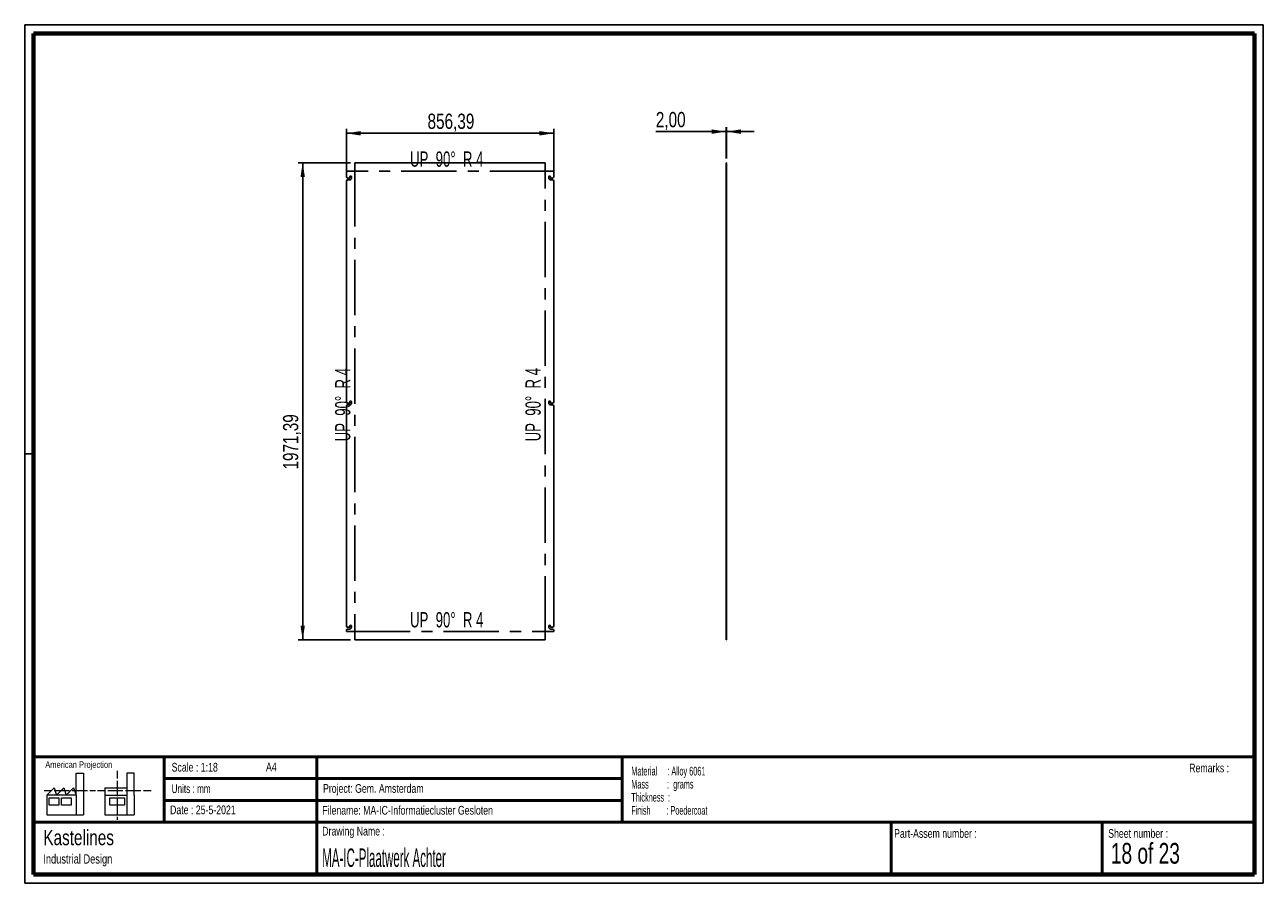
# Paper-space layout 'Sheet5' of a CAD drawing. Header units: millimetres. Extents: x 7 to 291, y 7 to 204.
import ezdxf

# ---------------------------------------------------------------- set-up
doc = ezdxf.new("R2010")
doc.units = ezdxf.units.MM
doc.linetypes.add('CENTERX2', pattern=[20.32, 12.7, -2.54, 2.54, -2.54])
for name, color, linetype in [('BORDERS', 7, 'Continuous'), ('DRAWING', 7, 'Continuous'), ('TEXT_SHEET_FORMAT', 7, 'Continuous')]:
    doc.layers.add(name, color=color, linetype=linetype)
doc.styles.add('SLDTEXTSTYLE0', font='TXT', dxfattribs={"width": 0.7})
doc.styles.add('SLDTEXTSTYLE1', font='TXT', dxfattribs={"width": 0.75})
doc.styles.add('SLDTEXTSTYLE11', font='TXT', dxfattribs={"width": 0.568654})
doc.styles.add('SLDTEXTSTYLE12', font='TXT', dxfattribs={"width": 0.645833})
doc.styles.add('SLDTEXTSTYLE4', font='TXT', dxfattribs={"width": 0.55})
doc.styles.add('SLDTEXTSTYLE5', font='TXT', dxfattribs={"width": 0.605})
doc.styles.add('SLDTEXTSTYLE7', font='TXT', dxfattribs={"width": 0.467045})
doc.styles.add('SLDTEXTSTYLE9', font='TXT', dxfattribs={"width": 0.6875})
doc.dimstyles.new('SLDDIMSTYLE25', dxfattribs={"dimtxt": 3.5, "dimasz": 3.302, "dimexe": 0, "dimexo": 0.0625, "dimgap": 0.875, "dimtad": 1, "dimlfac": 18, "dimrnd": 1e-09, "dimzin": 12, "dimdsep": 46, "dimtxsty": 'SLDTEXTSTYLE1', "dimsah": 1, "dimcen": 0.09, "dimadec": 0, "dimazin": 3, "dimtfac": 1, "dimtofl": 0, "dimtmove": 0, "dimatfit": 3, "dimfxl": 1, "dimfrac": 2, "dimtolj": 1, "dimtzin": 12, "dimarcsym": 0})
doc.dimstyles.new('SLDDIMSTYLE26', dxfattribs={"dimtxt": 3.5, "dimasz": 3.302, "dimexe": 0, "dimexo": 0.0625, "dimgap": 0.875, "dimtad": 1, "dimlfac": 18, "dimrnd": 1e-09, "dimzin": 12, "dimdsep": 46, "dimtxsty": 'SLDTEXTSTYLE1', "dimsah": 1, "dimcen": 0.09, "dimadec": 0, "dimazin": 3, "dimtfac": 1, "dimtmove": 0, "dimatfit": 0, "dimfxl": 1, "dimfrac": 2, "dimtolj": 1, "dimtzin": 12, "dimarcsym": 0})

# ---------------------------------------------------------------- blocks, each defined once
blk = doc.blocks.new('SW_NOTE_0_71')
at = {"layer": 'TEXT_SHEET_FORMAT', "color": 0, "char_height": 2, "attachment_point": 1}
for s, insert, style in [('Material     : Alloy 6061', (0, 2.58), 'SLDTEXTSTYLE5'), ('Mass         :  grams', (0, -0.42), 'SLDTEXTSTYLE4'), ('Thickness  :', (0, -3.42), 'SLDTEXTSTYLE5'), ('Finish        : Poedercoat', (0, -6.42), 'SLDTEXTSTYLE11')]:
    blk.add_mtext(s, dxfattribs=dict(at, insert=insert, style=style))
blk = doc.blocks.new('SW_NOTE_0_72')
at = {"layer": 'DRAWING', "color": 0, "attachment_point": 1, "style": 'SLDTEXTSTYLE1'}
for s, insert, char_height in [('Kastelines', (0, 4.51), 3.5), ('Industrial Design', (0, -1.09), 2.1167)]:
    blk.add_mtext(s, dxfattribs=dict(at, insert=insert, char_height=char_height))
blk = doc.blocks.new('_D_173')
at = {"layer": 'DRAWING', "color": 7}
for p, q in [((80.31, 168.89), (80.31, 179.88)), ((127.89, 168.89), (127.89, 179.88)), ((80.31, 178.88), (127.89, 178.88))]:
    blk.add_line(p, q, dxfattribs=at)
for points in [[(80.31, 178.88), (83.62, 178.37), (83.62, 179.39)], [(127.89, 178.88), (124.59, 179.39), (124.59, 178.37)]]:
    blk.add_solid(points, dxfattribs=at)
at = {"layer": 'DRAWING', "color": 7, "insert": (98.93, 183.39), "char_height": 3.5, "attachment_point": 1, "style": 'SLDTEXTSTYLE1'}
blk.add_mtext('856,39', dxfattribs=at)
blk = doc.blocks.new('_D_174')
at = {"layer": 'DRAWING', "color": 7}
for p, q in [((81.28, 172.13), (69.3, 172.13)), ((70.3, 172.13), (70.3, 62.61)), ((81.28, 62.61), (69.3, 62.61))]:
    blk.add_line(p, q, dxfattribs=at)
for points in [[(70.3, 172.13), (69.8, 168.83), (70.81, 168.83)], [(70.3, 62.61), (70.81, 65.91), (69.8, 65.91)]]:
    blk.add_solid(points, dxfattribs=at)
at = {"layer": 'DRAWING', "color": 7, "insert": (65.79, 101.72), "char_height": 3.5, "attachment_point": 1, "rotation": 90, "style": 'SLDTEXTSTYLE1'}
blk.add_mtext('1971,39', dxfattribs=at)
blk = doc.blocks.new('_D_175')
at = {"layer": 'DRAWING', "color": 7}
for p, q in [((167.38, 179.26), (151.28, 179.26)), ((167.38, 173.13), (167.38, 180.26)), ((167.49, 179.26), (167.38, 179.26)), ((167.49, 173.13), (167.49, 180.26)), ((167.49, 179.26), (173.84, 179.26))]:
    blk.add_line(p, q, dxfattribs=at)
for points in [[(167.38, 179.26), (164.08, 179.77), (164.08, 178.75)], [(167.49, 179.26), (170.79, 178.75), (170.79, 179.77)]]:
    blk.add_solid(points, dxfattribs=at)
at = {"layer": 'DRAWING', "color": 7, "insert": (151.28, 183.77), "char_height": 3.5, "attachment_point": 1, "style": 'SLDTEXTSTYLE1'}
blk.add_mtext('2,00', dxfattribs=at)

psp = doc.layouts.new('Sheet5')

# ---------------------------------------------------------------- linework, layer by layer
at = {"color": 7, "linetype": 'Continuous', "lineweight": 25}
for p, q in [((82.27822, 170.16294), (82.27822, 172.12814)), ((125.92524, 172.12814), (82.27822, 172.12814)), ((125.92524, 172.12814), (125.92524, 170.16294)), ((167.49127, 172.12814), (167.38016, 172.12814)), ((167.38016, 172.12814), (167.38016, 170.16294)), ((167.49127, 172.12814), (167.49127, 170.16294)), ((80.31302, 170.16294), (80.31302, 168.89498)), ((80.31302, 170.16294), (82.27822, 170.16294)), ((80.31302, 167.89498), (80.31302, 117.25609)), ((80.59079, 168.61721), (81.04913, 168.61721)), ((81.02135, 168.17276), (80.59079, 168.17276)), ((81.10468, 168.67276), (81.10468, 168.89498)), ((81.46579, 168.89498), (81.46579, 168.61721)), ((125.92524, 170.16294), (127.89045, 170.16294)), ((126.73767, 168.61721), (126.73767, 168.89498)), ((127.09878, 168.89498), (127.09878, 168.67276)), ((127.15434, 168.61721), (127.61267, 168.61721)), ((127.61267, 168.17276), (127.18212, 168.17276)), ((127.89045, 168.89498), (127.89045, 170.16294)), ((127.89045, 117.25609), (127.89045, 167.89498)), ((167.49127, 170.16294), (167.38016, 170.16294)), ((167.38016, 168.89498), (167.38016, 170.16294)), ((167.38016, 168.89498), (167.49127, 168.89498)), ((167.38016, 168.61721), (167.38016, 168.89498)), ((167.49127, 168.61721), (167.38016, 168.61721)), ((167.38016, 168.17276), (167.38016, 168.61721)), ((167.38016, 168.17276), (167.49127, 168.17276)), ((167.38016, 167.89498), (167.38016, 168.17276)), ((167.49127, 167.89498), (167.38016, 167.89498)), ((167.38016, 117.25609), (167.38016, 167.89498)), ((167.49127, 168.89498), (167.49127, 170.16294)), ((167.49127, 168.89498), (167.49127, 168.61721)), ((167.49127, 168.17276), (167.49127, 168.61721)), ((167.49127, 168.17276), (167.49127, 167.89498)), ((167.49127, 117.25609), (167.49127, 167.89498)), ((80.59079, 116.97832), (81.04913, 116.97832)), ((81.02135, 116.53387), (80.59079, 116.53387)), ((81.10468, 117.03387), (81.10468, 117.25609)), ((81.46579, 117.25609), (81.46579, 116.97832)), ((126.73767, 116.97832), (126.73767, 117.25609)), ((127.09878, 117.25609), (127.09878, 117.03387)), ((127.15434, 116.97832), (127.61267, 116.97832)), ((127.61267, 116.53387), (127.18212, 116.53387)), ((167.38016, 117.25609), (167.49127, 117.25609)), ((167.38016, 116.97832), (167.38016, 117.25609)), ((167.38016, 116.97832), (167.49127, 116.97832)), ((167.38016, 116.53387), (167.38016, 116.97832)), ((167.38016, 116.53387), (167.49127, 116.53387)), ((167.38016, 116.25609), (167.38016, 116.53387)), ((167.49127, 116.97832), (167.49127, 117.25609)), ((167.49127, 116.53387), (167.49127, 116.97832)), ((167.49127, 116.25609), (167.49127, 116.53387)), ((80.31302, 116.25609), (80.31302, 65.83943)), ((127.89045, 65.83943), (127.89045, 116.25609)), ((167.38016, 116.25609), (167.49127, 116.25609)), ((167.38016, 65.83943), (167.38016, 116.25609)), ((167.49127, 65.83943), (167.49127, 116.25609)), ((80.59079, 65.56165), (81.04913, 65.56165)), ((81.10468, 65.61721), (81.10468, 65.83943)), ((81.46579, 65.83943), (81.46579, 65.56165)), ((126.73767, 65.56165), (126.73767, 65.83943)), ((127.09878, 65.83943), (127.09878, 65.61721)), ((127.15434, 65.56165), (127.61267, 65.56165)), ((167.38016, 65.83943), (167.49127, 65.83943)), ((167.38016, 65.56165), (167.38016, 65.83943)), ((167.49127, 65.56165), (167.38016, 65.56165)), ((167.38016, 65.11721), (167.38016, 65.56165)), ((167.49127, 65.83943), (167.49127, 65.56165)), ((167.49127, 65.11721), (167.49127, 65.56165)), ((80.31302, 64.83943), (80.31302, 64.57147)), ((82.27822, 64.57147), (80.31302, 64.57147)), ((81.02135, 65.11721), (80.59079, 65.11721)), ((82.27822, 62.60627), (82.27822, 64.57147)), ((82.27822, 62.60627), (125.92524, 62.60627)), ((127.89045, 64.57147), (125.92524, 64.57147)), ((125.92524, 64.57147), (125.92524, 62.60627)), ((127.61267, 65.11721), (127.18212, 65.11721)), ((127.89045, 64.57147), (127.89045, 64.83943)), ((167.38016, 65.11721), (167.49127, 65.11721)), ((167.38016, 64.83943), (167.38016, 65.11721)), ((167.49127, 64.83943), (167.38016, 64.83943)), ((167.38016, 64.57147), (167.38016, 64.83943)), ((167.49127, 64.57147), (167.38016, 64.57147)), ((167.38016, 64.57147), (167.38016, 62.60627)), ((167.49127, 62.60627), (167.38016, 62.60627)), ((167.49127, 65.11721), (167.49127, 64.83943)), ((167.49127, 64.57147), (167.49127, 64.83943)), ((167.49127, 64.57147), (167.49127, 62.60627))]:
    psp.add_line(p, q, dxfattribs=at)
at = {"color": 7, "linetype": 'CENTERX2'}
for p, q in [((82.27682, 170.16294), (82.27682, 64.57147)), ((125.92524, 170.16434), (82.27822, 170.16434)), ((125.92665, 64.57147), (125.92665, 170.16294)), ((82.27822, 64.57007), (125.92524, 64.57007))]:
    psp.add_line(p, q, dxfattribs=at)
at = {"color": 7, "linetype": 'Continuous', "lineweight": 25}
for centre, radius, start, end in [((80.59079, 168.89498), 0.27778, 180, 270), ((80.59079, 167.89498), 0.27778, 90, 180), ((81.02135, 168.61721), 0.44444, 270, 0), ((81.04913, 168.67276), 0.05556, 270, 0), ((81.28524, 168.89498), 0.18056, 0, 180), ((126.91823, 168.89498), 0.18056, 0, 180), ((127.18212, 168.61721), 0.44444, 180, 270), ((127.15434, 168.67276), 0.05556, 180, 270), ((127.61267, 168.89498), 0.27778, 270, 0), ((127.61267, 167.89498), 0.27778, 360, 90), ((80.59079, 117.25609), 0.27778, 180, 270), ((80.59079, 116.25609), 0.27778, 90, 180), ((81.02135, 116.97832), 0.44444, 270, 0), ((81.04913, 117.03387), 0.05556, 270, 0), ((81.28524, 117.25609), 0.18056, 360, 180), ((126.91823, 117.25609), 0.18056, 360, 180), ((127.18212, 116.97832), 0.44444, 180, 270), ((127.15434, 117.03387), 0.05556, 180, 270), ((127.61267, 117.25609), 0.27778, 270, 360), ((127.61267, 116.25609), 0.27778, 360, 90), ((80.59079, 65.83943), 0.27778, 180, 270), ((81.02135, 65.56165), 0.44444, 270, 360), ((81.04913, 65.61721), 0.05556, 270, 0), ((81.28524, 65.83943), 0.18056, 0, 180), ((126.91823, 65.83943), 0.18056, 0, 180), ((127.18212, 65.56165), 0.44444, 180, 270), ((127.15434, 65.61721), 0.05556, 180, 270), ((127.61267, 65.83943), 0.27778, 270, 360), ((80.59079, 64.83943), 0.27778, 90, 180), ((127.61267, 64.83943), 0.27778, 0, 90)]:
    psp.add_arc(centre, radius, start, end, dxfattribs=at)
at = {"layer": 'BORDERS', "lineweight": 70}
for p, q in [((8.56964, 8.78391), (8.56964, 201.78391)), ((8.56964, 201.78391), (288.56964, 201.78391)), ((288.56964, 201.78391), (288.56964, 8.78391)), ((288.56964, 8.78391), (8.56964, 8.78391))]:
    psp.add_line(p, q, dxfattribs=at)
at = {"layer": 'BORDERS', "lineweight": 50}
for p, q in [((8.56964, 35.78391), (288.56964, 35.78391)), ((38.56964, 35.78391), (38.56964, 20.78391)), ((73.56964, 35.78391), (73.56964, 8.78391)), ((143.56964, 35.78391), (143.56964, 20.78391)), ((38.56964, 30.78391), (143.56964, 30.78391)), ((38.56964, 25.78391), (143.56964, 25.78391)), ((8.56964, 20.78391), (288.56964, 20.78391)), ((205.22248, 8.78391), (205.22248, 20.78391)), ((253.65091, 8.78391), (253.65091, 20.78391))]:
    psp.add_line(p, q, dxfattribs=at)
at = {"layer": 'TEXT_SHEET_FORMAT'}
for p, q in [((6.56964, 203.78391), (290.56964, 203.78391)), ((6.56964, 203.78391), (6.56964, 6.78391)), ((290.56964, 203.78391), (290.56964, 6.78391)), ((6.56964, 105.28391), (8.62154, 105.28391)), ((6.56964, 6.78391), (290.56964, 6.78391))]:
    psp.add_line(p, q, dxfattribs=at)
at = {"layer": 'TEXT_SHEET_FORMAT', "color": 7, "linetype": 'Continuous', "lineweight": 18}
for p, q in [((18.32083, 26.9711), (18.32083, 32.03614)), ((18.32083, 32.03614), (20.00272, 32.03614)), ((20.00272, 32.03614), (20.00272, 22.47041)), ((27.73283, 32.59601), (27.73283, 30.83891)), ((31.65419, 32.03173), (29.9723, 32.03173)), ((29.9723, 32.03173), (29.9723, 22.466)), ((31.65419, 26.96677), (31.65419, 32.03173)), ((11.59327, 26.9711), (13.27516, 28.65945)), ((13.27516, 28.65945), (13.83747, 26.9711)), ((13.83747, 26.9711), (15.51936, 28.65945)), ((15.51936, 28.65945), (16.08135, 26.9711)), ((16.08135, 26.9711), (17.76324, 28.65945)), ((17.76324, 28.65945), (18.32083, 26.9711)), ((24.92663, 28.65504), (24.92663, 26.96677)), ((24.92663, 28.65504), (29.9723, 28.65504)), ((27.73283, 30.25163), (27.73283, 28.48989)), ((27.73283, 28.48989), (27.73283, 26.72822)), ((10.98087, 28.09973), (12.736, 28.09973)), ((18.32083, 26.9711), (11.59327, 26.9711)), ((11.59327, 26.9711), (11.59327, 22.47041)), ((12.15558, 26.41147), (14.39946, 26.41147)), ((12.15558, 24.72312), (12.15558, 26.41147)), ((13.32099, 28.09973), (15.07597, 28.09973)), ((14.39946, 26.41147), (14.39946, 24.72312)), ((14.95705, 26.41147), (17.20125, 26.41147)), ((14.95705, 24.72312), (14.95705, 26.41147)), ((15.07597, 28.09973), (16.83094, 28.09973)), ((17.20125, 26.41147), (17.20125, 24.72312)), ((17.41593, 28.09973), (19.17107, 28.09973)), ((18.32083, 26.9711), (18.32083, 22.47041)), ((19.17107, 28.09973), (20.92604, 28.09973)), ((21.51103, 28.09973), (22.80891, 28.09973)), ((23.24474, 28.09532), (24.99523, 28.09532)), ((24.92663, 26.96677), (29.9723, 26.96677)), ((24.92663, 26.96677), (24.92663, 22.466)), ((25.58022, 28.09532), (27.3352, 28.09532)), ((26.05094, 26.40705), (29.41472, 26.40705)), ((26.05094, 24.71871), (26.05094, 26.40705)), ((27.3352, 28.09532), (29.09025, 28.09532)), ((27.73283, 26.14086), (27.73283, 24.37927)), ((29.41472, 26.40705), (29.41472, 24.71871)), ((29.67524, 28.09532), (31.43029, 28.09532)), ((31.43029, 28.09532), (33.18527, 28.09532)), ((31.65419, 26.96677), (31.65419, 22.466)), ((33.77026, 28.09532), (35.52524, 28.09532)), ((14.39946, 24.72312), (12.15558, 24.72312)), ((17.20125, 24.72312), (14.95705, 24.72312)), ((29.41472, 24.71871), (26.05094, 24.71871)), ((27.73283, 24.37927), (27.73283, 22.61752)), ((11.59327, 22.47041), (18.32083, 22.47041)), ((18.32083, 22.47041), (20.00272, 22.47041)), ((24.92663, 22.466), (31.65419, 22.466)), ((27.73283, 22.03017), (27.73283, 21.34201))]:
    psp.add_line(p, q, dxfattribs=at)

# ---------------------------------------------------------------- block references
at = {"layer": 'DRAWING'}
psp.add_blockref('SW_NOTE_0_72', (10.8265, 14.51099), dxfattribs=at)
at = {"layer": 'TEXT_SHEET_FORMAT', "color": 218}
psp.add_blockref('SW_NOTE_0_71', (145.65263, 30.93094), dxfattribs=at)

# ---------------------------------------------------------------- texts
at = {"color": 7, "linetype": 'Continuous', "lineweight": 0, "char_height": 3.5, "attachment_point": 2, "style": 'SLDTEXTSTYLE12'}
for insert in [(103.33368, 174.71221), (103.33368, 68.99789)]:
    psp.add_mtext('UP  90°  R 4', dxfattribs=dict(at, insert=insert))
at = {"color": 7, "linetype": 'Continuous', "lineweight": 0, "char_height": 3.5, "attachment_point": 2, "rotation": 90, "style": 'SLDTEXTSTYLE12'}
for insert in [(77.72895, 116.59915), (121.37878, 116.59915)]:
    psp.add_mtext('UP  90°  R 4', dxfattribs=dict(at, insert=insert))
at = {"layer": 'TEXT_SHEET_FORMAT', "attachment_point": 1}
for s, insert, char_height, style in [('American Projection', (11.27718, 34.75566), 1.5, 'SLDTEXTSTYLE1'), ('Scale : 1:18', (40.24539, 34.40823), 2, 'SLDTEXTSTYLE1'), ('A4', (61.89056, 34.48622), 2, 'SLDTEXTSTYLE1'), ('Remarks :', (273.59555, 34.23584), 2, 'SLDTEXTSTYLE1'), ('Units : mm', (40.23933, 29.47613), 2, 'SLDTEXTSTYLE0'), ('Project: Gem. Amsterdam', (74.95639, 29.53804), 2, 'SLDTEXTSTYLE1'), ('Date : 25-5-2021', (39.88654, 24.62176), 2, 'SLDTEXTSTYLE1'), ('Filename: MA-IC-Informatiecluster Gesloten', (74.79769, 24.5313), 2, 'SLDTEXTSTYLE1'), ('Drawing Name :', (74.7803, 19.73653), 2, 'SLDTEXTSTYLE1'), ('Part-Assem number :', (205.92658, 19.21038), 2, 'SLDTEXTSTYLE1'), ('Sheet number :', (255.01123, 19.21038), 2, 'SLDTEXTSTYLE1'), ('18 of 23', (255.63428, 16.03963), 4.7625, 'SLDTEXTSTYLE9')]:
    psp.add_mtext(s, dxfattribs=dict(at, insert=insert, char_height=char_height, style=style))
at = {"layer": 'TEXT_SHEET_FORMAT', "color": 218, "insert": (74.7803, 14.76167), "char_height": 4.2333333, "attachment_point": 1, "style": 'SLDTEXTSTYLE7'}
psp.add_mtext('MA-IC-Plaatwerk Achter', dxfattribs=at)

# ---------------------------------------------------------------- dimensions: what is measured, and where the dimension line sits
at = {"layer": 'DRAWING', "color": 7}
for base, p1, p2, dimstyle, picture, middle in [((127.89045, 178.87978), (80.31302, 167.89498), (127.89045, 167.89498), 'SLDDIMSTYLE25', '_D_173', (106.04052, 178.87978)), ((167.38016, 179.25981), (167.49127, 172.12814), (167.38016, 172.12814), 'SLDDIMSTYLE26', '_D_175', (155.8059, 179.25981))]:
    dim = psp.add_linear_dim(base=base, p1=p1, p2=p2, dimstyle=dimstyle, dxfattribs=at)
    dim.commit()
    dim.dimension.update_dxf_attribs({"geometry": picture, "text_midpoint": middle, "dimtype": 160})
dim = psp.add_linear_dim(base=(70.30487, 62.60627), p1=(82.27822, 172.12814), p2=(82.27822, 62.60627), angle=90, dimstyle='SLDDIMSTYLE25', dxfattribs=at)
dim.commit()
dim.dimension.update_dxf_attribs({"geometry": '_D_174', "text_midpoint": (70.30487, 110.12592), "dimtype": 160})

doc.saveas('drawing.dxf')
